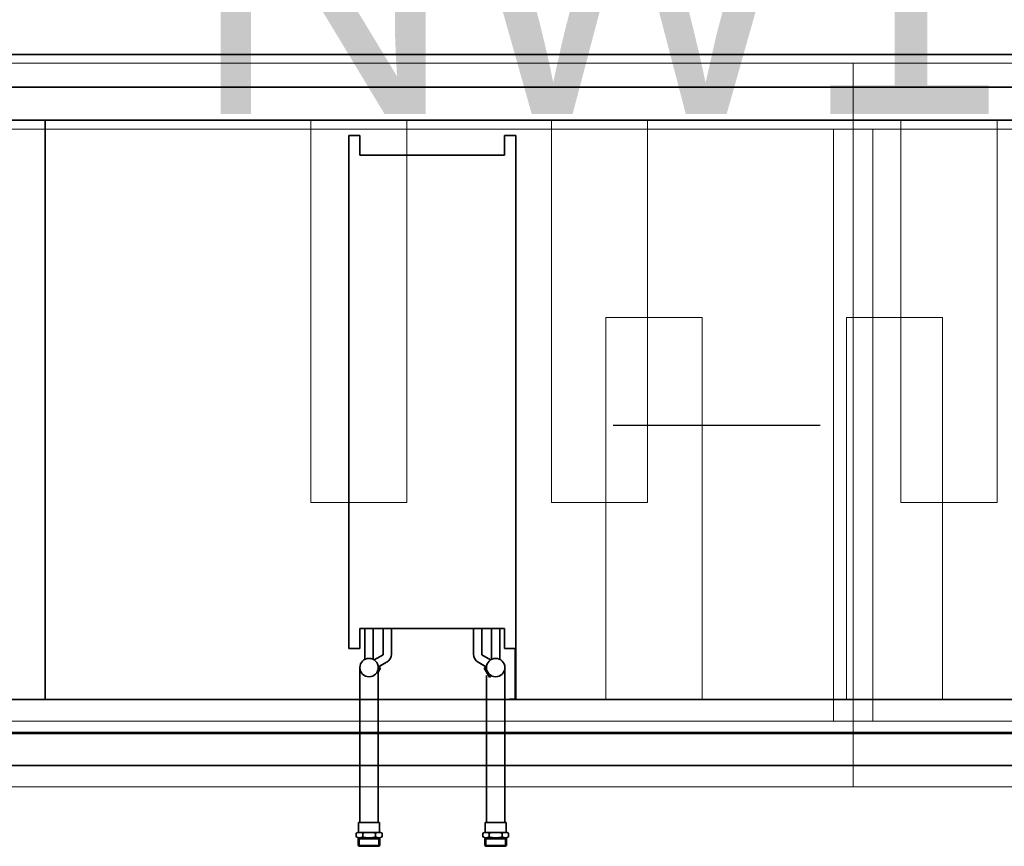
# Model space of a CAD drawing. Header units: millimetres. Extents: x 42175 to 97175, y 10092 to 468192.
# Tile 161 of 256: x 77380 to 78878, y 20873 to 22130. Entities that reach past the tile are written whole.
import ezdxf

# ---------------------------------------------------------------- set-up
doc = ezdxf.new("R2010")
doc.units = ezdxf.units.MM
doc.header["$XCLIPFRAME"] = 2
doc.linetypes.add('Dashed2cust', pattern=[50, 25, -25])
for name, color, linetype in [('FLUID-N1', 8, 'Continuous'), ('FLUID-N1-150-ARRDU', 8, 'Continuous'), ('FLUID-N1-INS', 8, 'Continuous'), ('kontury', 8, 'Continuous')]:
    doc.layers.add(name, color=color, linetype=linetype)
doc.styles.add('STYL_AUTOMATYCZNY_1', font='ARIALN.TTF')
picture_1 = doc.add_image_def('image2.bmp', size_in_pixel=(2333, 386))

msp = doc.modelspace()

# ---------------------------------------------------------------- linework, layer by layer
at = {"color": 8, "linetype": 'Dashed2cust', "lineweight": 35, "ltscale": 100}
for p, q in [((78911, 22077.3), (72971, 22077.3)), ((79643, 22077.3), (73337, 22077.3)), ((78911, 20996.3), (72971, 20996.3)), ((79643, 20996.3), (73337, 20996.3))]:
    msp.add_line(p, q, dxfattribs=at)
at = {"color": 8, "linetype": 'Continuous', "lineweight": 35, "ltscale": 100}
for p, q in [((77419, 22027.3), (75561, 22027.3)), ((77419, 22027.3), (75561, 22027.3)), ((78911, 22027.3), (77419, 22027.3)), ((79643, 22027.3), (77419, 22027.3)), ((77419, 21977.3), (75561, 21977.3)), ((77419, 21977.3), (75561, 21977.3)), ((78909, 21977.3), (77417, 21977.3)), ((79641, 21977.3), (77417, 21977.3)), ((77419, 21096.3), (77419, 21977.3)), ((77419, 21096.3), (77419, 21977.3)), ((77881, 21954.3), (77897.5, 21954.3)), ((77881, 21919.3), (77881, 21954.3)), ((77897.5, 21924.3), (77897.5, 21954.3)), ((78117.5, 21954.3), (78117.5, 21924.3)), ((78117.5, 21954.3), (78135, 21954.3)), ((78135, 21954.3), (78135, 21919.3)), ((77881, 21209.3), (77881, 21919.3)), ((78117.5, 21924.3), (77897.5, 21924.3)), ((78135, 21209.3), (78135, 21919.3)), ((77881, 21209.3), (77881, 21174.3)), ((78135, 21209.3), (78135, 21096.3)), ((78117.5, 21204.3), (77897.5, 21204.3)), ((77897.5, 21204.3), (77897.5, 21174.3)), ((77905.4, 21204.3), (77905.4, 21157.5)), ((77918.1, 21204.3), (77918.1, 21157.5)), ((77932.9, 21204.3), (77932.9, 21164.6)), ((77945.6, 21204.3), (77945.6, 21165.5)), ((78070.4, 21204.3), (78070.4, 21165.5)), ((78083.1, 21204.3), (78083.1, 21164.6)), ((78097.9, 21204.3), (78097.9, 21157.5)), ((78110.6, 21204.3), (78110.6, 21157.5)), ((78117.5, 21174.3), (78117.5, 21204.3)), ((77897.5, 21174.3), (77881, 21174.3)), ((77918.1, 21174.3), (77918.1, 21157.5)), ((77919.4, 21156.8), (77932.9, 21164.6)), ((78096.6, 21156.8), (78083.1, 21164.6)), ((78135, 21174.3), (78117.5, 21174.3)), ((78134, 21174.3), (78134, 21097.3)), ((77925.7, 21145.8), (77938.4, 21153.2)), ((77925.7, 21145.8), (77938.4, 21153.2)), ((77925.7, 21145.8), (77938.4, 21153.2)), ((77928.6, 21147.5), (77938.4, 21153.2)), ((77928.6, 21147.5), (77938.4, 21153.2)), ((78090.3, 21145.8), (78077.5, 21153.2)), ((78087.4, 21147.5), (78077.5, 21153.2)), ((78087.4, 21147.5), (78077.5, 21153.2)), ((77897.7, 21145.1), (77897.7, 20909.3)), ((77925.7, 21145.1), (77925.7, 20909.3)), ((77925.7, 21141.3), (77927.9, 21145)), ((77925.7, 21138.3), (77929.2, 21144.3)), ((77929.2, 21144.3), (77927.9, 21145)), ((78086.8, 21144.3), (78088.1, 21145)), ((78094.8, 21130.4), (78086.8, 21144.3)), ((78096.1, 21131.1), (78088.1, 21145)), ((78090.3, 21146.3), (78090.1, 21143.6)), ((78118.2, 21145.1), (78118.2, 20909.3)), ((78090.2, 21133.2), (78090.2, 20909.3)), ((78094.8, 21130.4), (78096.1, 21131.1)), ((77419, 21096.3), (75561, 21096.3)), ((77419, 21096.3), (75561, 21096.3)), ((78909, 21096.3), (77417, 21096.3)), ((79641, 21096.3), (77417, 21096.3)), ((78125, 21097.3), (78125, 21096.3)), ((78134, 21097.3), (78125, 21097.3)), ((78135, 21096.3), (78125, 21096.3)), ((77419, 21046.3), (75561, 21046.3)), ((77419, 21046.3), (75561, 21046.3)), ((78911, 21046.3), (77419, 21046.3)), ((79643, 21046.3), (77419, 21046.3)), ((77911.7, 20909.3), (77895.7, 20909.3)), ((77895.7, 20909.3), (77895.7, 20894.3)), ((77911.7, 20909.3), (77927.7, 20909.3)), ((77927.7, 20909.3), (77927.7, 20894.3)), ((77927.7, 20909.3), (77927.7, 20894.3)), ((77927.7, 20909.3), (77927.7, 20894.3)), ((78104.2, 20909.3), (78088.2, 20909.3)), ((78088.2, 20909.3), (78088.2, 20894.3)), ((78088.2, 20909.3), (78088.2, 20894.3)), ((78104.2, 20909.3), (78120.2, 20909.3)), ((78120.2, 20909.3), (78120.2, 20894.3)), ((77927.7, 20894.3), (77895.7, 20894.3)), ((78088.2, 20894.3), (78120.2, 20894.3)), ((77892.1, 20893.2), (77892.1, 20887.5)), ((77895.2, 20884.8), (77896.7, 20886.3)), ((77895.2, 20884.8), (77928.2, 20884.8)), ((77895.2, 20884.8), (77895.2, 20874.8)), ((77911.7, 20886.3), (77896.7, 20886.3)), ((77896.7, 20886.3), (77896.7, 20873.3)), ((77901.9, 20893.2), (77901.9, 20887.5)), ((77911.7, 20886.3), (77926.7, 20886.3)), ((77921.5, 20893.2), (77921.5, 20887.5)), ((77921.5, 20893.2), (77921.5, 20887.5)), ((77928.2, 20884.8), (77926.7, 20886.3)), ((77926.7, 20886.3), (77926.7, 20873.3)), ((77928.2, 20884.8), (77926.7, 20886.3)), ((77926.7, 20886.3), (77926.7, 20873.3)), ((77928.2, 20884.8), (77926.7, 20886.3)), ((77926.7, 20886.3), (77926.7, 20873.3)), ((77926.7, 20886.3), (77926.7, 20873.3)), ((77928.2, 20884.8), (77926.7, 20886.3)), ((77928.2, 20884.8), (77928.2, 20874.8)), ((77928.2, 20884.8), (77928.2, 20874.8)), ((77928.2, 20884.8), (77928.2, 20874.8)), ((77928.2, 20884.8), (77928.2, 20874.8)), ((77931.4, 20887.5), (77931.4, 20893.2)), ((77931.4, 20887.5), (77931.4, 20893.2)), ((77931.4, 20887.5), (77931.4, 20893.2)), ((77931.4, 20887.5), (77931.4, 20893.2)), ((78084.6, 20887.5), (78084.6, 20893.2)), ((78084.6, 20887.5), (78084.6, 20893.2)), ((78087.7, 20884.8), (78089.2, 20886.3)), ((78087.7, 20884.8), (78089.2, 20886.3)), ((78087.7, 20884.8), (78089.2, 20886.3)), ((78120.7, 20884.8), (78087.7, 20884.8)), ((78087.7, 20884.8), (78087.7, 20874.8)), ((78087.7, 20884.8), (78087.7, 20874.8)), ((78087.7, 20884.8), (78087.7, 20874.8)), ((78104.2, 20886.3), (78089.2, 20886.3)), ((78089.2, 20886.3), (78089.2, 20873.3)), ((78089.2, 20886.3), (78089.2, 20873.3)), ((78089.2, 20886.3), (78089.2, 20873.3)), ((78094.4, 20893.2), (78094.4, 20887.5)), ((78104.2, 20886.3), (78119.2, 20886.3)), ((78114, 20893.2), (78114, 20887.5)), ((78120.7, 20884.8), (78119.2, 20886.3)), ((78119.2, 20886.3), (78119.2, 20873.3)), ((78120.7, 20884.8), (78120.7, 20874.8)), ((78123.9, 20893.2), (78123.9, 20887.5)), ((77895.2, 20874.8), (77928.2, 20874.8)), ((77895.2, 20874.8), (77896.7, 20873.3)), ((77911.7, 20873.3), (77896.7, 20873.3)), ((77911.7, 20873.3), (77926.7, 20873.3)), ((77928.2, 20874.8), (77926.7, 20873.3)), ((77928.2, 20874.8), (77926.7, 20873.3)), ((77928.2, 20874.8), (77926.7, 20873.3)), ((77928.2, 20874.8), (77926.7, 20873.3)), ((78120.7, 20874.8), (78087.7, 20874.8)), ((78087.7, 20874.8), (78089.2, 20873.3)), ((78087.7, 20874.8), (78089.2, 20873.3)), ((78087.7, 20874.8), (78089.2, 20873.3)), ((78104.2, 20873.3), (78089.2, 20873.3)), ((78104.2, 20873.3), (78119.2, 20873.3)), ((78120.7, 20874.8), (78119.2, 20873.3))]:
    msp.add_line(p, q, dxfattribs=at)
at = {"color": 8, "linetype": 'Continuous', "lineweight": 35, "ltscale": 100, "flags": 128}
msp.add_lwpolyline([(72970.9, 22027.3), (79643, 22027.3), (79643, 21046.3), (72970.9, 21046.3)], close=True, dxfattribs=at)
at = {"color": 8, "linetype": 'Continuous', "lineweight": 35, "ltscale": 100}
for centre in [(77911.7, 21145.1), (78104.2, 21145.1)]:
    msp.add_circle(centre, 14, dxfattribs=at)
for centre, radius, start, end in [((77931.3, 21165.5), 14.3, 300, 0), ((78084.7, 21165.5), 14.3, 180, 240), ((77924.7, 21147.3), 3.92, 283.8252, 323.3904), ((78091.3, 21147.3), 3.92, 216.6096, 256.1748), ((78099.7, 21132.7), 3.92, 163.8252, 203.3904), ((77897, 20883.7), 10.7, 62.6094, 117.3906), ((77911.7, 20853.5), 40.9, 76.1063, 103.8937), ((77926.5, 20883.7), 10.7, 62.6094, 117.3906), ((77926.5, 20883.7), 10.7, 62.6094, 117.3906), ((78089.5, 20883.7), 10.7, 62.6094, 117.3906), ((78104.2, 20853.5), 40.9, 76.1063, 103.8937), ((78119, 20883.7), 10.7, 62.6094, 117.3906), ((77897, 20897), 10.7, 242.6094, 297.3906), ((77911.7, 20927.2), 40.9, 256.1063, 283.8937), ((77926.5, 20897), 10.7, 242.6094, 297.3906), ((77926.5, 20897), 10.7, 242.6094, 297.3906), ((78089.5, 20897), 10.7, 242.6094, 297.3906), ((78104.2, 20927.2), 40.9, 256.1063, 283.8937), ((78119, 20897), 10.7, 242.6094, 297.3906)]:
    msp.add_arc(centre, radius, start, end, dxfattribs=at)
at = {"layer": 'FLUID-N1', "color": 8, "linetype": 'Continuous', "lineweight": 13, "ltscale": 100}
for p, q in [((78648, 21963.8), (77148, 21963.8)), ((80148, 21963.8), (78648, 21963.8)), ((78648, 21063.8), (77148, 21063.8)), ((80148, 21063.8), (78648, 21063.8))]:
    msp.add_line(p, q, dxfattribs=at)
at = {"layer": 'FLUID-N1', "color": 8, "linetype": 'Continuous', "lineweight": 18, "ltscale": 100}
for p, q in [((78618, 21063.8), (78618, 21963.8)), ((78678, 21063.8), (78678, 21963.8))]:
    msp.add_line(p, q, dxfattribs=at)
at = {"layer": 'FLUID-N1-150-ARRDU', "color": 8, "linetype": 'Continuous', "lineweight": 25, "ltscale": 100, "flags": 128}
msp.add_lwpolyline([(78283, 21513.8), (78598, 21513.8)], dxfattribs=at)
at = {"layer": 'FLUID-N1-INS', "color": 8, "linetype": 'Continuous', "lineweight": 13, "ltscale": 100}
for p, q in [((77148, 22063.8), (78648, 22063.8)), ((78648, 20963.8), (78648, 22063.8)), ((78648, 22063.8), (80148, 22063.8)), ((78648, 20963.8), (78648, 22063.8)), ((78648, 20963.8), (77148, 20963.8)), ((80148, 20963.8), (78648, 20963.8))]:
    msp.add_line(p, q, dxfattribs=at)
at = {"layer": 'kontury', "color": 8, "linetype": 'Continuous', "lineweight": 13, "ltscale": 100, "flags": 128}
for points in [[(77969.3, 21977.3), (77823, 21977.3), (77823, 21396.3), (77969.3, 21396.3)], [(78189, 21977.3), (78335.3, 21977.3), (78335.3, 21396.3), (78189, 21396.3)], [(78867, 21977.3), (78720.7, 21977.3), (78720.7, 21396.3), (78867, 21396.3)], [(78418.2, 21677.3), (78271.9, 21677.3), (78271.9, 21096.3), (78418.2, 21096.3)], [(78637.7, 21677.3), (78784.1, 21677.3), (78784.1, 21096.3), (78637.7, 21096.3)]]:
    msp.add_lwpolyline(points, close=True, dxfattribs=at)

# ---------------------------------------------------------------- texts
at = {"color": 8, "linetype": 'Continuous', "lineweight": 35, "insert": (77639.9, 22386.9), "char_height": 400, "attachment_point": 1, "style": 'STYL_AUTOMATYCZNY_1'}
msp.add_mtext('\\A1;{\\pql;\\fArial|b0|i0|c238|p0;\\W1.000000;NW1}', dxfattribs=at)

# ---------------------------------------------------------------- pictures from other files: only their frames are drawn
at = {"color": 8, "lineweight": 13}
image = msp.add_image(picture_1, insert=(74040.7, 21044.1), size_in_units=(5943.4, 983.7), dxfattribs=at)
image.set_boundary_path([(-0.5, -0.5), (2332.5, 385.5)])

doc.saveas('drawing.dxf')
